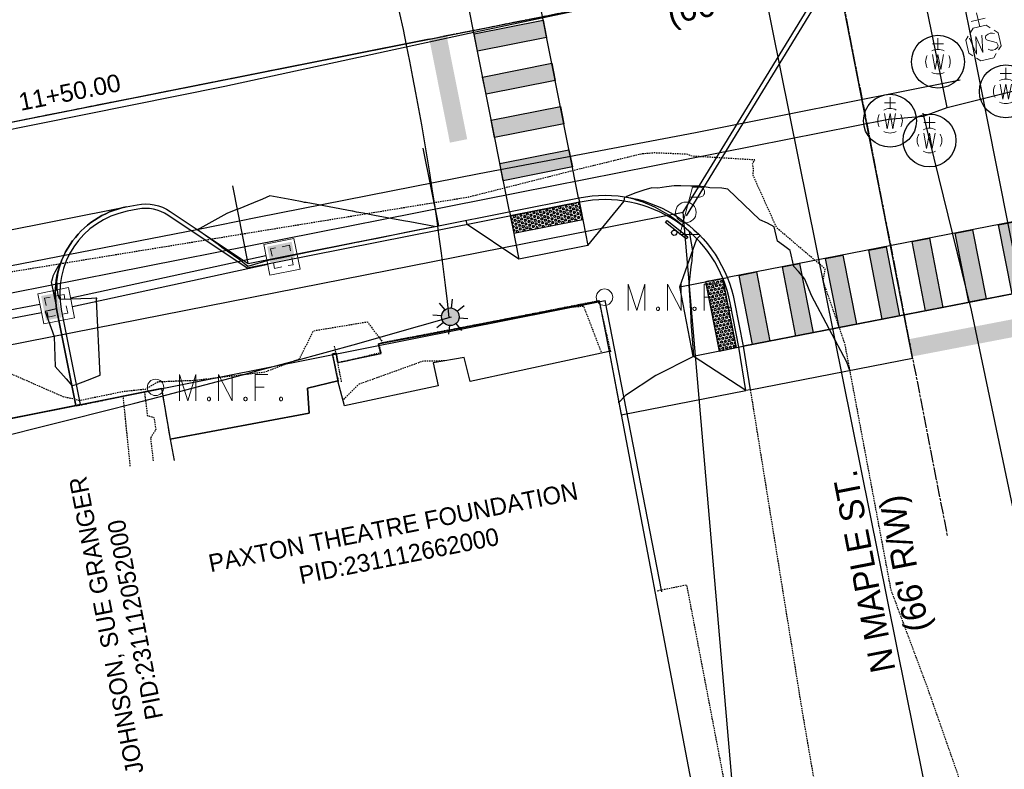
# Model space of a CAD drawing. Header units: feet. Extents: x 1748411 to 1753936, y 447116 to 448712.
# Tile 24 of 35: x 1750699 to 1750811, y 448065 to 448150. Entities that reach past the tile are written whole.
import ezdxf

# ---------------------------------------------------------------- set-up
doc = ezdxf.new("R2010")
doc.units = ezdxf.units.FT
doc.header["$MEASUREMENT"] = 0
for name, pattern in [('CL', [1.9999999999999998, 0.3, -0.15, 1.4, -0.15]), ('conduitpr', [0]), ('drainage01', [1.6, 0.85, -0.75]), ('dsolidcl', [0]), ('elecex', [0]), ('OhDOT_USTN1', [0.054999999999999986, 0.014, -0.04099999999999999]), ('OhDOT_USTN3', [0.22, 0.165, -0.055]), ('OhDOT_USTN5', [0.11, 0.055, -0.055]), ('rowex', [0]), ('sanex', [0]), ('waterex', [0])]:
    doc.linetypes.add(name, pattern=pattern)
for name, color, linetype in [('BD_X_Building', 231, 'Continuous'), ('DEMO UT_X_Electric_Cells', 1, 'Continuous'), ('DR_P_Cells', 151, 'Continuous'), ('DR_P_Storm_Sewer', 151, 'Continuous'), ('DT_P_Contour_Minor', 2, 'Continuous'), ('DT_X_Contour_Major', 132, 'OhDOT_USTN3'), ('DT_X_Contour_Minor', 136, 'OhDOT_USTN3'), ('LT_P_Conduit', 1, 'conduitpr'), ('LT_P_Poles', 2, 'Continuous'), ('PM_P_CL_Double_Solid', 2, 'dsolidcl'), ('PM_P_Crosswalk', 7, 'Continuous'), ('PM_P_Edge_Line', 7, 'Continuous'), ('PM_P_Parking_Lot_Stall', 7, 'Continuous'), ('PM_X_Surveyed_Line', 1, 'Continuous'), ('PV_P_Curb', 120, 'Continuous'), ('PV_P_Curb_Ramp', 120, 'Continuous'), ('PV_P_EOP', 7, 'Continuous'), ('PV_P_Walk', 231, 'Continuous'), ('PV_X_Driveway', 7, 'OhDOT_USTN5'), ('PV_X_EOP', 7, 'OhDOT_USTN3'), ('PV_X_Steps', 120, 'OhDOT_USTN1'), ('PV_X_Walk', 120, 'OhDOT_USTN5'), ('RD_X_Misc_Items', 1, 'OhDOT_USTN3'), ('RW_X_CL', 6, 'CL'), ('RW_X_Fee_RW', 6, 'rowex'), ('SH_Text', 7, 'Continuous'), ('SN_P_Signs', 120, 'Continuous'), ('SV_X_Control_Cells_Found', 7, 'Continuous'), ('UT_X_Electric', 1, 'elecex'), ('UT_X_Misc_Cells', 7, 'Continuous'), ('UT_X_Sanitary_Line', 3, 'sanex'), ('UT_X_Water', 133, 'waterex'), ('UT_X_Water_Cells', 133, 'Continuous')]:
    doc.layers.add(name, color=color, linetype=linetype)
doc.layers.add('SC_Scratch2', color=1, linetype='Continuous', plot=False)
doc.styles.add('CBUS', font='font31.shx', dxfattribs={"height": 0.1})
doc.styles.add('CoC-LINE', font='romans.shx')
doc.styles.get("Standard").update_dxf_attribs({"font": 'arial.ttf'})
doc.linetypes.add('LITE-SITE-N', pattern='A,0.55,-0.12,["L",CoC-LINE,S=0.07,R=0,X=-0.095,Y=-0.035],0.05', length=0.72)

# ---------------------------------------------------------------- blocks, each defined once
blk = doc.blocks.new('WGV')
at = {"layer": 'UT_X_Water_Cells', "color": 133, "linetype": 'Continuous', "lineweight": 0}
for p, q in [((0, 0.06999999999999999), (0, 0.1335833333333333)), ((0.03175, 0.1018333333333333), (-0.03183333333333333, 0.1018333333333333))]:
    blk.add_line(p, q, dxfattribs=at)
at = {"layer": 'UT_X_Water_Cells', "color": 133, "linetype": 'Continuous', "lineweight": 0, "flags": 128}
blk.add_lwpolyline([(-0.03183333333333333, 0.041), (-0.01591666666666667, -0.04516666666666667), (0, 0.041), (0.016, -0.04516666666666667), (0.03183333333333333, 0.041)], dxfattribs=at)
at = {"layer": 'UT_X_Water_Cells', "color": 133, "linetype": 'Continuous', "lineweight": 0}
for start, end in [(60.01836111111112, 120.0157416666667), (330.0183611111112, 29.98163888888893), (239.9842583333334, 299.9816388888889)]:
    blk.add_arc((-2.126367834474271e-05, 7.501006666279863e-05), 0.07000065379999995, start, end, dxfattribs=at)
at = {"layer": 'UT_X_Water_Cells', "color": 133, "linetype": 'Continuous', "lineweight": 0, "extrusion": (0, 0, -1)}
blk.add_arc((2.126367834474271e-05, 7.501006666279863e-05), 0.07000065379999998, 330.0183611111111, 29.98163888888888, dxfattribs=at)
blk = doc.blocks.new('PLP')
at = {"layer": 'UT_X_Misc_Cells', "color": 1, "linetype": 'Continuous', "lineweight": 0}
for p, q in [((0.04283333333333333, 0.16), (0.08533333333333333, 0.16)), ((0.02575, 0.09625), (0.08533333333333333, 0.09625))]:
    blk.add_line(p, q, dxfattribs=at)
at = {"layer": 'UT_X_Misc_Cells', "color": 1, "linetype": 'Continuous', "lineweight": 0, "flags": 128}
blk.add_lwpolyline([(0.04283333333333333, 0.16), (-0.0375, -0.14), (0.0825, -0.14)], dxfattribs=at)
at = {"layer": 'UT_X_Misc_Cells', "color": 1, "linetype": 'Continuous', "lineweight": 0}
blk.add_circle((-1.940255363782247e-14, -4.850638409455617e-15), 0.065, dxfattribs=at)
at = {"layer": 'UT_X_Misc_Cells', "color": 1, "linetype": 'Continuous', "lineweight": 0, "extrusion": (0, 0, -1)}
blk.add_arc((-0.08595833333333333, 0.128125), 0.03188112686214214, 88.87669722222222, 271.1233027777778, dxfattribs=at)
blk = doc.blocks.new('*U229', base_point=(1750774.738, 448128.5932999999, 733.9638999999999))
at = {"color": 0, "linetype": 'ByBlock', "lineweight": -2, "xscale": 17.99963239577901, "yscale": 17.99963239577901, "zscale": 17.99963239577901}
blk.add_blockref('PLP', (1750774.738, 448128.5932999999, 733.9638999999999), dxfattribs=at)
blk = doc.blocks.new('MNAIL')
at = {"layer": 'SV_X_Control_Cells_Found', "color": 7, "linetype": 'Continuous', "lineweight": 0, "flags": 128}
for points in [[(0.07201255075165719, -0.04043553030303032), (0.07201255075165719, 0.03956446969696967), (0.0973653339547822, -0.04043553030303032), (0.1216158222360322, 0.03956446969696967), (0.1216158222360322, -0.04043553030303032)], [(0.1905135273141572, -0.04043553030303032), (0.1905135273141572, 0.03956446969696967), (0.2318538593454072, -0.04043553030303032), (0.2318538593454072, 0.03956446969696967)], [(0.3393233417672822, 0.03956446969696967), (0.3012898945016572, 0.03956446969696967), (0.3012898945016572, -0.04043553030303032)], [(0.3012898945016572, 0.0005117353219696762), (0.3283003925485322, 0.0005117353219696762)], [(0.1602046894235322, -0.02972263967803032), (0.1629561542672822, -0.02972263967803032), (0.1646138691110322, -0.03098240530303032), (0.1662630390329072, -0.03350193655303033), (0.1662630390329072, -0.03665623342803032), (0.1646138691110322, -0.03917576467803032), (0.1629561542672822, -0.04043553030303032), (0.1602046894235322, -0.04043553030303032), (0.1585469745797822, -0.03917576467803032), (0.1568978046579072, -0.03665623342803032), (0.1568978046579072, -0.03350193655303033), (0.1585469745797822, -0.03098240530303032), (0.1602046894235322, -0.02972263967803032)], [(0.2709810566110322, -0.02972263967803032), (0.2737325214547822, -0.02972263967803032), (0.2753902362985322, -0.03098240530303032), (0.2770394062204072, -0.03350193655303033), (0.2770394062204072, -0.03665623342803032), (0.2753902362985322, -0.03917576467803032), (0.2737325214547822, -0.04043553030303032), (0.2709810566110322, -0.04043553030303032), (0.2693233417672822, -0.03917576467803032), (0.2676741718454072, -0.03665623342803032), (0.2676741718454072, -0.03350193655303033), (0.2693233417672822, -0.03098240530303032), (0.2709810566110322, -0.02972263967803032)], [(0.3784505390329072, -0.02972263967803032), (0.3812020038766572, -0.02972263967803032), (0.3828597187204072, -0.03098240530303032), (0.3845088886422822, -0.03350193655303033), (0.3845088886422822, -0.03665623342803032), (0.3828597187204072, -0.03917576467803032), (0.3812020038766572, -0.04043553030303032), (0.3784505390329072, -0.04043553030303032), (0.3767928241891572, -0.03917576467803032), (0.3751436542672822, -0.03665623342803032), (0.3751436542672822, -0.03350193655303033), (0.3767928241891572, -0.03098240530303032), (0.3784505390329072, -0.02972263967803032)]]:
    blk.add_lwpolyline(points, dxfattribs=at)
at = {"layer": 'SV_X_Control_Cells_Found', "color": 7, "linetype": 'Continuous', "lineweight": 0}
blk.add_circle((2.499999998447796e-05, -2.916666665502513e-05), 0.0248708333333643, dxfattribs=at)
blk = doc.blocks.new('*U181', base_point=(1750714.55, 448108.7174, 734.0942999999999))
at = {"xscale": 37.50000000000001, "yscale": 37.50000000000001, "zscale": 37.50000000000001}
blk.add_blockref('MNAIL', (1750714.55, 448108.7174, 734.0942999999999), dxfattribs=at)
blk = doc.blocks.new('*U182', base_point=(1750765.505, 448118.9613999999, 733.9662))
at = {"xscale": 37.50000000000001, "yscale": 37.50000000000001, "zscale": 37.50000000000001}
blk.add_blockref('MNAIL', (1750765.505, 448118.9613999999, 733.9662), dxfattribs=at)
blk = doc.blocks.new('WSS')
at = {"layer": 'UT_X_Water_Cells', "color": 133, "linetype": 'Continuous', "lineweight": 0}
for p, q in [((0, 0.07408333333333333), (0, 0.1375833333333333)), ((0.03175, 0.1058333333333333), (-0.03191666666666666, 0.1058333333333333)), ((0.02016666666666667, 0.00825), (0.05525, -0.01008333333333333))]:
    blk.add_line(p, q, dxfattribs=at)
at = {"layer": 'UT_X_Water_Cells', "color": 133, "linetype": 'Continuous', "lineweight": 0, "flags": 128}
for points in [[(-0.05883333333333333, 0.04483333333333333), (-0.07408333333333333, 0.02966666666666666), (-0.07408333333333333, -0.02958333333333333), (-0.059, -0.04466666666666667)], [(0.04483333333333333, 0.05883333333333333), (0.02958333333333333, 0.07408333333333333), (-0.02966666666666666, 0.07408333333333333), (-0.04483333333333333, 0.059)], [(0.05883333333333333, -0.04466666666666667), (0.074, -0.02958333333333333), (0.074, 0.02966666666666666), (0.05883333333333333, 0.04483333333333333)], [(-0.05541666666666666, 0.0355), (-0.04125, -0.04083333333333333), (-0.02716666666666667, 0.0355), (-0.013, -0.04083333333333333), (0.001333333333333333, 0.0355)], [(-0.045, -0.05866666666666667), (-0.02966666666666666, -0.074), (0.02958333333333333, -0.074), (0.04483333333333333, -0.05883333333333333)]]:
    blk.add_lwpolyline(points, dxfattribs=at)
at = {"layer": 'UT_X_Water_Cells', "color": 133, "linetype": 'Continuous', "lineweight": 0, "extrusion": (0, 0, -1)}
for centre, radius, start, end in [((-0.02766537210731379, 0.01950395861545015), 0.01354149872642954, 303.6324499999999, 53.74126666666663), ((-0.03882981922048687, -0.004664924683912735), 0.03998491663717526, 61.34633055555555, 118.6536694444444), ((-0.03720268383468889, -0.009095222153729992), 0.03164234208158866, 235.603725, 316.330525), ((-0.0438359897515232, -0.02249306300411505), 0.0169697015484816, 132.0641611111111, 228.5116694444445)]:
    blk.add_arc(centre, radius, start, end, dxfattribs=at)
blk = doc.blocks.new('*U88', base_point=(1750808.515, 448147.824, 734.6089999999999))
at = {"color": 0, "linetype": 'ByBlock', "lineweight": -2, "xscale": 25.52185899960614, "yscale": 25.52185899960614, "zscale": 25.52185899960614, "rotation": 13.0092110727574}
blk.add_blockref('WSS', (1750808.515, 448147.824, 734.6089999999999), dxfattribs=at)
blk = doc.blocks.new('*U319')
at = {"color": 0}
blk.add_lwpolyline([(-0.04060289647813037, 0.06990695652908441), (0.07770449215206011, -0.02230671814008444), (0.06833904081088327, -0.03432231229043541), (-0.0499683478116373, 0.05789136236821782)], close=True, dxfattribs=at)
blk.add_ellipse((0, 0), major_axis=(-0.004535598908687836, 0.0142363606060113), ratio=0.9999999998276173, start_param=0.6002916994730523, end_param=6.883477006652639, dxfattribs=at)
blk = doc.blocks.new('*U310')
h = blk.add_hatch()
h.set_pattern_fill('HEX', color=0, scale=0.9999999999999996, angle=-0.4128141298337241)
h.set_pattern_definition([(359.5871858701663, (3.999896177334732, -0.02881961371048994), (0.001559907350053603, 0.2165007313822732), [0.125, -0.2499999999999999]), (119.5871858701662, (3.999896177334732, -0.02881961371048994), (-0.1882750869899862, -0.1068994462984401), [0.1249999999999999, -0.2499999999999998]), (59.58718587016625, (4.124892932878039, -0.02972022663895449), (-0.1867151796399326, 0.1096012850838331), [0.1249999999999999, -0.2499999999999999])])
h.paths.add_polyline_path([(0, 0), (7.999792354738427, -0.05763922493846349), (8.01420216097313, 1.942308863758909), (0.01440980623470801, 1.999948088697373)])
at = {"color": 0}
blk.add_lwpolyline([(0, 0), (7.999792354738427, -0.05763922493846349), (8.01420216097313, 1.942308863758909), (0.01440980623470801, 1.999948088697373)], close=True, dxfattribs=at)
blk = doc.blocks.new('*U300')
h = blk.add_hatch()
h.set_pattern_fill('HEX', color=0, scale=0.9999999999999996, angle=69.19070504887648)
h.set_pattern_definition([(69.19070504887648, (1.42103444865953, 3.739072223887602), (-0.2023832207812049, 0.0769157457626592), [0.125, -0.2499999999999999]), (189.1907050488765, (1.42103444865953, 3.739072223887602), (0.03458062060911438, -0.2137268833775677), [0.1249999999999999, -0.2499999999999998]), (129.1907050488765, (1.465441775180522, 3.855918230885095), (-0.1678026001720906, -0.1368111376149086), [0.1249999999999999, -0.2499999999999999])])
h.paths.add_polyline_path([(0, 0), (2.842068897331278, 7.478144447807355), (0.9725327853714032, 8.188661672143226), (-1.869536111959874, 0.7105172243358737)])
at = {"color": 0}
blk.add_lwpolyline([(0, 0), (2.842068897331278, 7.478144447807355), (0.9725327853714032, 8.188661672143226), (-1.869536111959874, 0.7105172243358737)], close=True, dxfattribs=at)
blk = doc.blocks.new('LITE-POLE-N')
blk.add_hatch(color=256).paths.add_polyline_path([(1, 0, 1), (-1, 0, 1)])
for p, q in [((-1.414213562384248, 1.414213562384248), (-0.7071067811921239, 0.7071067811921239)), ((0, 1.999999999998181), (0, 0.9999999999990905)), ((0.70710694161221, 0.7071066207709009), (1.414213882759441, 1.414213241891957)), ((-1.000000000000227, -2.265460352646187e-07), (-2.000000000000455, -4.539060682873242e-07)), ((-0.7071066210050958, -0.7071069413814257), (-1.414213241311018, -1.414213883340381)), ((0, -0.9999999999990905), (0, -2.000000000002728)), ((0.7071067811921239, -0.7071067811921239), (1.414213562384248, -1.414213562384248)), ((1.000000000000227, -2.268961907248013e-07), (2.000000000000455, -4.53205757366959e-07))]:
    blk.add_line(p, q)
blk.add_circle((0, 0), 1)
blk = doc.blocks.new('CB3A-P')
at = {"layer": 'Defpoints', "color": 20, "linetype": 'drainage01', "lineweight": 0}
blk.add_lwpolyline([(1.083331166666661, 1.12499774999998), (-1.083331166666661, 1.12499774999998), (-1.083331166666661, -1.12499774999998), (1.083331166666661, -1.12499774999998), (1.083331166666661, 1.12499774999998)], close=True, dxfattribs=at)
at = {"layer": 'DR_P_Cells', "color": 151, "linetype": 'Continuous', "lineweight": 13, "flags": 128}
blk.add_lwpolyline([(-1.749996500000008, 1.791663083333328), (1.749996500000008, 1.791663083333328), (1.749996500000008, -1.791663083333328), (-1.749996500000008, -1.791663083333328), (-1.749996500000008, 1.791663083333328)], close=True, dxfattribs=at)
at = {"layer": 'DR_P_Cells', "color": 151, "linetype": 'Continuous', "lineweight": 0, "extrusion": (0, 0, -1)}
blk.add_solid([(1.416663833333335, 0.3749992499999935), (-1.416663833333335, 0.3749992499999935), (1.416663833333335, -1.458330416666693), (-1.416663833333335, -1.458330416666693)], dxfattribs=at)

msp = doc.modelspace()

# ---------------------------------------------------------------- hatches: boundary and pattern name
at = {"layer": 'PM_P_Crosswalk'}
h = msp.add_hatch(color=256, dxfattribs=at)
h.dxf.hatch_style = 1
h.paths.add_polyline_path([(1750750.696499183, 448148.8638094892), (1750758.543107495, 448150.4228919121), (1750758.9328781, 448148.4612398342), (1750751.086269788, 448146.9021574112)])
h.paths.add_polyline_path([(1750751.670925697, 448143.9596792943), (1750759.517534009, 448145.5187617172), (1750759.907304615, 448143.5571096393), (1750752.060696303, 448141.9980272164)])
h = msp.add_hatch(color=256, dxfattribs=at)
h.dxf.hatch_style = 1
h.paths.add_polyline_path([(1750747.959946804, 448136.5112446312), (1750749.921598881, 448136.901015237), (1750747.582975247, 448148.6709277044), (1750745.621323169, 448148.2811570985)])
h = msp.add_hatch(color=256, dxfattribs=at)
h.dxf.hatch_style = 1
h.paths.add_polyline_path([(1750752.645352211, 448139.0555490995), (1750760.491960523, 448140.6146315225), (1750760.881731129, 448138.6529794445), (1750753.035122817, 448137.0938970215)])
h.paths.add_polyline_path([(1750753.619778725, 448134.1514189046), (1750761.466387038, 448135.7105013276), (1750761.856157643, 448133.7488492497), (1750754.009549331, 448132.1897668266)])
h = msp.add_hatch(color=256, dxfattribs=at)
h.dxf.hatch_style = 1
h.paths.add_polyline_path([(1750811.759815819, 448119.3368440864), (1750810.227936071, 448127.1888084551), (1750812.190927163, 448127.5717783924), (1750813.722806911, 448119.7198140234)])
h.paths.add_polyline_path([(1750816.667293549, 448120.2942689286), (1750815.135413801, 448128.1462332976), (1750817.098404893, 448128.5292032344), (1750818.630284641, 448120.6772388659)])
h = msp.add_hatch(color=256, dxfattribs=at)
h.dxf.hatch_style = 1
h.paths.add_polyline_path([(1750801.944860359, 448117.4219944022), (1750800.412980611, 448125.2739587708), (1750802.375971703, 448125.6569287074), (1750803.907851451, 448117.8049643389)])
h.paths.add_polyline_path([(1750806.852338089, 448118.3794192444), (1750805.320458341, 448126.2313836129), (1750807.283449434, 448126.6143535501), (1750808.815329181, 448118.7623891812)])
h = msp.add_hatch(color=256, dxfattribs=at)
h.dxf.hatch_style = 1
h.paths.add_polyline_path([(1750792.129904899, 448115.5071447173), (1750790.598025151, 448123.3591090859), (1750792.561016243, 448123.7420790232), (1750794.09289599, 448115.8901146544)])
h.paths.add_polyline_path([(1750797.037382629, 448116.4645695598), (1750795.505502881, 448124.3165339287), (1750797.468493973, 448124.699503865), (1750799.000373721, 448116.8475394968)])
h = msp.add_hatch(color=256, dxfattribs=at)
h.dxf.hatch_style = 1
h.paths.add_polyline_path([(1750782.314949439, 448113.5922950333), (1750780.783069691, 448121.4442594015), (1750782.746060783, 448121.8272293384), (1750784.27794053, 448113.97526497)])
h.paths.add_polyline_path([(1750787.222427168, 448114.5497198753), (1750785.690547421, 448122.4016842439), (1750787.653538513, 448122.7846541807), (1750789.18541826, 448114.9326898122)])
h = msp.add_hatch(color=256, dxfattribs=at)
h.dxf.hatch_style = 1
h.paths.add_polyline_path([(1750800.026333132, 448114.1869065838), (1750800.404263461, 448112.2229390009), (1750812.188068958, 448114.4905209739), (1750811.810138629, 448116.4544885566)])

# ---------------------------------------------------------------- linework, layer by layer
at = {"color": 7, "linetype": 'Continuous', "lineweight": -3, "flags": 128}
msp.add_lwpolyline([(1749575.901489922, 447923.1229830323), (1750278.466880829, 448054.4235314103), (1750351.0686414, 448069.8854826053), (1750790.007110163, 448157.1003943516, 0.00409262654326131), (1750793.213049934, 448157.7647211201), (1750938.258554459, 448189.0610228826, 0.01292986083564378), (1750948.308282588, 448191.5029956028), (1751026.944275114, 448212.7782244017)], format="xyb", dxfattribs=at)
at = {"layer": 'BD_X_Building', "flags": 128}
for points in [[(1750766.041999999, 448112.7990000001), (1750750.255, 448109.4010000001), (1750749.57, 448112.1099999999), (1750746.049000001, 448111.4920000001), (1750746.618, 448108.9019999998), (1750735.982, 448106.6359999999), (1750735.240999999, 448109.452), (1750731.777, 448108.6189999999), (1750731.997, 448105.8089999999), (1750716.196, 448102.8500000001), (1750716.671, 448100.4240000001)], [(1750766.041999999, 448112.7990000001), (1750776.062, 448060.0979999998), (1750777.96, 448060.426), (1750780.348, 448048.219), (1750778.755, 448047.8089999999), (1750786.858, 448006.693)]]:
    msp.add_lwpolyline(points, dxfattribs=at)
at = {"layer": 'DR_P_Storm_Sewer', "color": 151, "linetype": 'Continuous', "lineweight": -3}
for p, q in [((1750727.085026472, 448123.6665420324), (1750704.922780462, 448118.8630482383)), ((1750727.279940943, 448122.6855691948), (1750705.117694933, 448117.8820754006)), ((1750701.410915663, 448118.1508461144), (1750657.684498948, 448109.8909698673)), ((1750701.605809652, 448117.1699763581), (1750657.879392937, 448108.9101001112))]:
    msp.add_line(p, q, dxfattribs=at)
at = {"layer": 'DT_P_Contour_Minor', "color": 2, "linetype": 'Continuous', "lineweight": -3, "elevation": 734, "flags": 128}
msp.add_lwpolyline([(1750793.364546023, 448110.6537505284), (1750793.01665215, 448111.5880358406), (1750789.011656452, 448119.1534529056), (1750788.227823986, 448121.0248278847), (1750787.968966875, 448121.3571268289), (1750787.512988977, 448121.8856839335), (1750786.98544461, 448122.4300150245), (1750786.562266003, 448124.2539509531), (1750786.438451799, 448124.3598873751), (1750785.831858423, 448124.8428191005), (1750785.142815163, 448125.3317843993), (1750784.761850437, 448126.9477649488), (1750784.002031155, 448127.3518136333), (1750783.148887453, 448127.7499837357), (1750779.506321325, 448131.210618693), (1750778.826060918, 448131.3479456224), (1750777.455696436, 448131.3975223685), (1750776.853111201, 448131.4931149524), (1750776.127296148, 448131.5602264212), (1750775.304521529, 448131.5850391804), (1750774.182923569, 448131.6228846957), (1750773.421897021, 448131.5928351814), (1750772.554828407, 448131.5034380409), (1750771.569861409, 448131.3432914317), (1750770.863315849, 448131.373422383), (1750769.97679618, 448131.122636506), (1750768.955946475, 448130.7678914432), (1750767.92195696, 448130.3449756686), (1750768.839927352, 448130.1148866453), (1750768.969665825, 448130.0735452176), (1750769.855326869, 448129.7813457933), (1750770.125571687, 448129.672558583), (1750770.843930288, 448129.3757881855), (1750771.245927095, 448129.1781571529), (1750771.800516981, 448128.9000207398), (1750772.323092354, 448128.5930329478), (1750772.719962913, 448128.3562381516), (1750773.349604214, 448127.920507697), (1750773.597270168, 448127.7470202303), (1750774.318228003, 448127.1645234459), (1750774.427596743, 448127.0753269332), (1750775.103359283, 448126.4410032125), (1750775.191885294, 448125.9769360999), (1750775.495660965, 448124.2171760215), (1750775.49135529, 448124.1466605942), (1750775.434331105, 448123.3287755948), (1750775.404467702, 448123.037213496), (1750775.38124674, 448122.883591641), (1750775.309264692, 448122.4166067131), (1750775.093701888, 448120.3342916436), (1750775.283592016, 448117.4475402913), (1750775.286121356, 448116.406260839), (1750775.296090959, 448116.1669735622), (1750775.329100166, 448115.6713904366), (1750775.615567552, 448112.2852784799), (1750775.611601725, 448112.25131474), (1750775.584282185, 448112.2323456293), (1750775.518844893, 448112.1869097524), (1750771.321828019, 448110.0811875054), (1750767.873271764, 448107.7885641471), (1750767.143597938, 448107.0050565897), (1750767.08547618, 448107.0137757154), (1750767.038817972, 448107.0207751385)], dxfattribs=at)
for points in [[(1750722.632991, 448128.4808056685), (1750719.587456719, 448126.7745365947), (1750719.314101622, 448126.6333146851), (1750721.657078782, 448124.9803055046), (1750722.081423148, 448124.6596850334), (1750723.985887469, 448123.3014376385), (1750725.011708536, 448122.5032429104), (1750725.120239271, 448122.5248074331), (1750725.121826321, 448122.52514185), (1750725.166101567, 448122.5344713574), (1750727.485630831, 448123.2033194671), (1750728.908533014, 448123.4838725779), (1750730.862312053, 448123.8795351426), (1750732.310441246, 448124.1727978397), (1750732.520274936, 448124.2152915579), (1750732.720066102, 448124.2557515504), (1750734.788691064, 448124.674671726), (1750737.560681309, 448125.236031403), (1750737.580068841, 448125.2399575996), (1750737.620730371, 448125.2481920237), (1750737.956937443, 448125.3162777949), (1750738.709643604, 448125.4687093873), (1750739.737248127, 448125.676811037), (1750742.953932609, 448126.3282263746), (1750743.513794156, 448126.4416047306), (1750746.205419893, 448126.986689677), (1750743.399709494, 448127.5093995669), (1750742.693081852, 448127.6410458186), (1750739.414609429, 448128.2518322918), (1750738.108294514, 448128.495201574), (1750737.368169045, 448128.6330885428), (1750736.932023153, 448128.7143434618), (1750736.906715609, 448128.7190583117), (1750736.867156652, 448128.7264282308), (1750734.259129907, 448129.2123092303), (1750731.638202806, 448129.7005935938), (1750731.469299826, 448129.7320605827), (1750731.195715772, 448129.7830298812), (1750730.016922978, 448130.0026415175), (1750727.520889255, 448130.4676579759), (1750726.674531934, 448130.1110591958), (1750725.659315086, 448129.6833142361), (1750723.943473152, 448128.9604022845), (1750723.901897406, 448128.9646914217), (1750723.839376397, 448128.9711819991), (1750722.632991, 448128.4808056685)], [(1750705.226396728, 448108.9674285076), (1750705.543718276, 448109.0334957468), (1750706.826371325, 448109.5423615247), (1750708.254561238, 448110.1089660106), (1750707.850646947, 448118.6627733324), (1750707.895860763, 448118.8514988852), (1750707.768912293, 448118.8397705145), (1750707.289270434, 448118.8246126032), (1750703.701284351, 448118.7118985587), (1750703.484907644, 448119.1761783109), (1750703.452098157, 448119.5369221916), (1750703.365318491, 448119.9189786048), (1750703.377711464, 448120.5171691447), (1750703.363708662, 448120.7252166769), (1750703.453127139, 448121.4512147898), (1750703.459756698, 448121.5542951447), (1750703.638024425, 448122.3516935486), (1750703.644272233, 448122.3854880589), (1750703.82275143, 448122.9333647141), (1750703.454331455, 448122.4001467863), (1750703.108322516, 448121.8013297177), (1750702.907700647, 448121.3584957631), (1750702.799872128, 448121.0184058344), (1750702.754820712, 448120.7510297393), (1750702.714673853, 448120.7075397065), (1750703.26361873, 448117.9445909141), (1750703.32460838, 448117.6377405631), (1750702.036052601, 448117.3510674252), (1750703.052738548, 448114.5156018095), (1750703.172954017, 448111.0954010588), (1750704.402432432, 448109.6815719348), (1750705.055169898, 448108.9309615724), (1750705.226396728, 448108.9674285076)]]:
    msp.add_lwpolyline(points, close=True, dxfattribs=at)
at = {"layer": 'DT_X_Contour_Major', "color": 132, "linetype": 'OhDOT_USTN3', "lineweight": -3, "elevation": 735, "flags": 128}
msp.add_lwpolyline([(1750747.354910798, 448111.7212112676), (1750744.942629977, 448111.7049484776), (1750737.641907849, 448109.0757030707), (1750735.811441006, 448107.2841702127)], dxfattribs=at)
at = {"layer": 'DT_X_Contour_Minor', "color": 136, "linetype": 'OhDOT_USTN3', "lineweight": -3, "elevation": 734, "flags": 128}
msp.add_lwpolyline([(1750848.032905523, 448039.8801611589), (1750842.984138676, 448045.3584080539), (1750834.711002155, 448056.491637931), (1750833.977096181, 448059.7709830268), (1750832.618431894, 448066.0617607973), (1750831.929464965, 448070.8563147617), (1750832.068710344, 448071.0727586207), (1750832.028933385, 448071.1835143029), (1750831.693450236, 448071.8491131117), (1750830.958101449, 448073.3704347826), (1750829.95335468, 448078.2517635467), (1750829.431621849, 448080.7933445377), (1750828.835378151, 448083.691235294), (1750828.601141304, 448084.5437717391), (1750827.593267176, 448080.5603015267), (1750827.442205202, 448074.8037919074), (1750824.815573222, 448073.0387824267), (1750824.688051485, 448070.0908514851), (1750818.273078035, 448028.5192196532), (1750807.176185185, 448060.3186666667), (1750802.572620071, 448073.4875555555), (1750802.37764186, 448073.9740465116), (1750802.264607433, 448074.4181788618), (1750802.084333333, 448074.8585800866), (1750798.033541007, 448085.7245021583), (1750792.807972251, 448113.6254748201), (1750790.328311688, 448120.796051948), (1750790.561378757, 448122.1596152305), (1750785.061006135, 448126.8280736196), (1750782.373901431, 448132.7975294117), (1750782.418688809, 448133.5206881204), (1750782.312318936, 448134.11406788), (1750782.549761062, 448134.5457477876), (1750775.663870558, 448134.9604263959), (1750775.510293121, 448134.9465702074), (1750775.061368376, 448135.1414565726), (1750774.781926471, 448135.1955122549), (1750771.155064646, 448135.3440303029), (1750769.650081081, 448135.2134729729), (1750762.222358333, 448133.3943583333), (1750750.03403125, 448130.3043918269), (1750689.745910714, 448120.4460178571), (1750686.267772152, 448119.2442151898), (1750685.054125, 448117.5095986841), (1750677.556851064, 448115.6015744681), (1750676.091436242, 448115.5624697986), (1750656.994088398, 448110.8542983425), (1750630.909525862, 448102.7773017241), (1750627.849168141, 448101.4765044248), (1750631.080067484, 448102.0928404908), (1750633.162476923, 448102.5067538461), (1750676.368607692, 448110.8831923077), (1750677.152111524, 448111.0616059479), (1750679.124758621, 448111.4800689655), (1750690.205198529, 448113.7598566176), (1750704.044033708, 448107.6866629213), (1750705.348679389, 448107.408572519), (1750705.869109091, 448107.2351090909), (1750710.842072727, 448108.2643818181), (1750713.172641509, 448108.5177547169), (1750713.276360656, 448108.4618852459), (1750714.84151773, 448109.3740921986), (1750719.053701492, 448109.5334179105), (1750726.937540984, 448110.4774262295), (1750730.8888, 448111.9657999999), (1750732.486355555, 448115.1553555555), (1750738.587714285, 448116.1681428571), (1750740.157277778, 448114.0647499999), (1750740.350610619, 448113.8366283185), (1750761.253445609, 448117.8188374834), (1750763.122855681, 448117.9512896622), (1750765.108945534, 448112.7599716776), (1750765.139885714, 448112.6048285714)], dxfattribs=at)
at = {"layer": 'LT_P_Conduit', "linetype": 'LITE-SITE-N'}
for centre, radius, start, end in [((1750412.234045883, 448080.073359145), 337.6287280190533, 6.220348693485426, 16.22034869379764), ((1750371.93742906, 449428.2383413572), 1364.404898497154, 276.0046574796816, 286.0046574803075)]:
    msp.add_arc(centre, radius, start, end, dxfattribs=at)
at = {"layer": 'PM_P_CL_Double_Solid'}
msp.add_line((1750587.901088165, 448116.9429232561), (1750745.621323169, 448148.2811570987), dxfattribs=at)
at = {"layer": 'PM_P_Crosswalk'}
for points in [[(1750754.707707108, 448128.6760522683), (1750746.10063535, 448171.9940448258)], [(1750819.988334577, 448129.0930143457), (1750779.448585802, 448121.1839081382)], [(1750781.254552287, 448113.3854167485), (1750821.520214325, 448121.2410499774)], [(1750820.771544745, 448121.0949882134), (1750781.254552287, 448113.3854167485)]]:
    msp.add_lwpolyline(points, dxfattribs=at)
for points in [[(1750811.759815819, 448119.3368440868), (1750810.227936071, 448127.1888084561), (1750812.190927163, 448127.5717783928), (1750813.722806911, 448119.7198140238)], [(1750806.852338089, 448118.3794192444), (1750805.320458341, 448126.2313836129), (1750807.283449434, 448126.6143535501), (1750808.815329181, 448118.7623891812)], [(1750801.944860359, 448117.4219944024), (1750800.412980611, 448125.2739587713), (1750802.375971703, 448125.6569287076), (1750803.907851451, 448117.8049643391)], [(1750792.129904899, 448115.5071447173), (1750790.598025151, 448123.359109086), (1750792.561016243, 448123.742079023), (1750794.09289599, 448115.8901146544)], [(1750797.037382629, 448116.4645695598), (1750795.505502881, 448124.3165339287), (1750797.468493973, 448124.699503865), (1750799.000373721, 448116.8475394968)], [(1750797.037382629, 448116.4645695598), (1750795.505502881, 448124.3165339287), (1750797.468493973, 448124.699503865), (1750799.000373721, 448116.8475394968)], [(1750787.222427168, 448114.5497198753), (1750785.690547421, 448122.4016842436), (1750787.653538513, 448122.7846541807), (1750789.18541826, 448114.9326898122)], [(1750782.314949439, 448113.5922950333), (1750780.783069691, 448121.4442594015), (1750782.746060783, 448121.8272293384), (1750784.27794053, 448113.97526497)]]:
    msp.add_lwpolyline(points, close=True, dxfattribs=at)
at = {"layer": 'PM_P_Edge_Line'}
msp.add_lwpolyline([(1750762.554315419, 448130.2351346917), (1750753.947243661, 448173.5531272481)], dxfattribs=at)
for points in [[(1750750.696499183, 448148.8638094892), (1750758.543107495, 448150.4228919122), (1750758.932878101, 448148.4612398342), (1750751.086269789, 448146.9021574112)], [(1750751.670925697, 448143.9596792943), (1750759.517534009, 448145.5187617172), (1750759.907304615, 448143.5571096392), (1750752.060696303, 448141.9980272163)], [(1750752.645352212, 448139.0555490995), (1750760.491960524, 448140.6146315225), (1750760.88173113, 448138.6529794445), (1750753.035122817, 448137.0938970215)], [(1750753.619778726, 448134.1514189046), (1750761.466387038, 448135.7105013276), (1750761.856157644, 448133.7488492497), (1750754.009549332, 448132.1897668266)]]:
    msp.add_lwpolyline(points, close=True, dxfattribs=at)
at = {"layer": 'PM_P_Parking_Lot_Stall'}
for points in [[(1750744.89238304, 448135.9017348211), (1750746.646350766, 448127.0743004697)], [(1750725.068177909, 448122.7868238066), (1750723.314210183, 448131.6142581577)]]:
    msp.add_lwpolyline(points, dxfattribs=at)
at = {"layer": 'PM_X_Surveyed_Line', "flags": 128}
msp.add_lwpolyline([(1751026.771, 448213.3074999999), (1750975.082, 448199.767), (1750925.46, 448187.302), (1750875.24, 448175.5867999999), (1750834.293, 448166.6902), (1750750.155, 448148.9164), (1750722.404, 448142.8941999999), (1750674.685, 448133.2785), (1750626.69, 448123.7103), (1750582.979, 448115.1474)], dxfattribs=at)
at = {"layer": 'PV_P_Curb'}
msp.add_lwpolyline([(1750782.04992942, 448108.4463243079), (1750781.558914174, 448108.3505296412), (1750780.762224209, 448113.2977744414), (1750779.783575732, 448118.3140382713, 0.4152289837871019), (1750762.726053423, 448129.7594837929), (1750746.946929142, 448126.6242495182), (1750724.962484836, 448122.2560487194), (1750715.930693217, 448128.2936301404, 0.1989123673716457), (1750712.552861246, 448128.9662567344), (1750711.317655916, 448128.7208275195, 0.4142135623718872), (1750703.851218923, 448117.551569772), (1750705.994957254, 448106.7624833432), (1750705.504544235, 448106.6650406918)], format="xyb", dxfattribs=at)
at = {"layer": 'PV_P_EOP'}
msp.add_lwpolyline([(1750680.784404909, 448101.753270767), (1750705.504544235, 448106.6650406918), (1750703.360805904, 448117.4541271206, -0.4142135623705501), (1750711.220213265, 448129.211240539), (1750712.455418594, 448129.4566697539, -0.1989123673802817), (1750716.208565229, 448128.7093068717), (1750725.068177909, 448122.7868238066), (1750746.646350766, 448127.0743004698), (1750762.628610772, 448130.2498968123, -0.4152289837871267), (1750780.274323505, 448118.4097807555), (1750781.254552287, 448113.3854167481), (1750782.04992942, 448108.4463243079), (1750800.466249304, 448112.0392580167), (1750793.932984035, 448145.5268513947), (1750789.343049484, 448169.0916342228), (1750784.981593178, 448191.4090442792), (1750783.449597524, 448199.2616027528), (1750764.101539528, 448195.733373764), (1750750.177736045, 448265.8103524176)], format="xyb", dxfattribs=at)
at = {"layer": 'PV_P_Walk'}
for points in [[(1750763.626184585, 448124.8405914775), (1750767.723831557, 448129.8739169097), (1750767.798726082, 448130.368275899)], [(1750762.54862024, 448130.2637976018), (1750763.626184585, 448124.8405914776)], [(1750754.707707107, 448128.6760522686), (1750755.779576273, 448123.2815090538)], [(1750755.779576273, 448123.2815090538), (1750749.901019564, 448127.2112127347), (1750749.803576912, 448127.7016257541)], [(1750774.040720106, 448120.1288600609), (1750775.988920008, 448125.6032109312), (1750776.348817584, 448125.950304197)], [(1750763.626184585, 448124.8405914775), (1750755.779576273, 448123.2815090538)], [(1750774.040720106, 448120.1288600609), (1750779.448585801, 448121.1839081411)], [(1750775.572599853, 448112.2768956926), (1750774.040720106, 448120.1288600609)], [(1750705.994957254, 448106.7624833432), (1750715.219, 448108.642), (1750716.196, 448102.8500000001), (1750731.997, 448105.8089999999), (1750731.777, 448108.6189999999), (1750735.240999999, 448109.452), (1750735.293, 448109.4070000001), (1750734.625, 448112.5239999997), (1750735.037, 448112.5949999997), (1750735.231, 448111.5279999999), (1750740.165490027, 448112.5514887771), (1750739.858, 448113.6740000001), (1750745.265, 448114.6970000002), (1750764.899999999, 448118.5580000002), (1750766.041999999, 448112.7990000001), (1750767.412520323, 448105.5906375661), (1750781.558914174, 448108.3505296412)], [(1750775.572599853, 448112.2768956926), (1750781.254552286, 448113.3854167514)], [(1750781.558914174, 448108.3505296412), (1750775.572599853, 448112.2768956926)]]:
    msp.add_lwpolyline(points, dxfattribs=at)
at = {"layer": 'PV_X_Driveway', "linetype": 'ByBlock'}
msp.add_lwpolyline([(1750666.883553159, 448120.4017645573), (1750711.220213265, 448129.211240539, 0.4142135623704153), (1750703.360805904, 448117.4541271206), (1750705.504544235, 448106.6650406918), (1750680.784404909, 448101.753270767), (1750678.640666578, 448112.5423571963, 0.4142135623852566)], format="xyb", close=True, dxfattribs=at)
at = {"layer": 'PV_X_EOP', "flags": 128}
for points in [[(1750713.286, 448108.2390000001), (1750713.617, 448105.531), (1750714.372, 448105.2999999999), (1750714.577, 448103.938), (1750713.974, 448102.9829999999), (1750714.288, 448100.293)], [(1750782.04992942, 448108.4463243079), (1750787.885, 448072.2119999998), (1750796.465, 448022.1910000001), (1750797.971, 448008.9339999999), (1750799.953, 447996.6799999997), (1750797.981, 447990.7000000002), (1750795.805, 447987.0589999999), (1750790.563, 447986.1299999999)], [(1750710.886, 448107.6869999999), (1750705.523, 448106.5769999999), (1750705.504544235, 448106.6650406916)], [(1750711.686, 448099.7729999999), (1750710.886, 448107.6869999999)]]:
    msp.add_lwpolyline(points, dxfattribs=at)
at = {"layer": 'PV_X_Steps', "flags": 128}
msp.add_lwpolyline([(1750739.82, 448113.6009999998), (1750740.069, 448112.6430000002), (1750735.644, 448111.562)], dxfattribs=at)
at = {"layer": 'PV_X_Walk', "flags": 128}
msp.add_lwpolyline([(1750715.226629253, 448108.5967710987), (1750716.196, 448102.8500000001)], dxfattribs=at)
at = {"layer": 'RD_X_Misc_Items', "flags": 128}
for points in [[(1750766.214, 448112.7760000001), (1750764.899999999, 448118.5580000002), (1750745.265, 448114.6970000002), (1750739.858, 448113.6740000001), (1750740.165490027, 448112.5514887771), (1750735.231, 448111.5279999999), (1750735.037, 448112.5949999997), (1750734.625, 448112.5239999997), (1750735.293, 448109.4070000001)], [(1750735.668, 448109.3459999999), (1750734.854, 448113.5010000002)], [(1750771.497, 448085.6349999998), (1750774.812, 448086.3050000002), (1750779.071, 448063.9819999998), (1750775.526, 448063.193)]]:
    msp.add_lwpolyline(points, dxfattribs=at)
at = {"layer": 'RW_X_CL'}
for p, q in [((1750713.955203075, 448555.4693989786), (1750804.409242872, 448091.8286344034)), ((1750321.031783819, 448063.9173069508), (1750791.612798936, 448157.4194368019))]:
    msp.add_line(p, q, dxfattribs=at)
at = {"layer": 'RW_X_Fee_RW'}
for points in [[(1750421.269276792, 447718.3973507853), (1750359.648203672, 448037.9450893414), (1750765.564387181, 448118.5986356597)], [(1750772.019889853, 448085.5096304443), (1750765.564387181, 448118.5986356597)]]:
    msp.add_lwpolyline(points, dxfattribs=at)
at = {"layer": 'SC_Scratch2'}
for centre in [(1750803.354786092, 448145.7054585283, 734.5469960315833), (1750811.047193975, 448142.3363566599, 734.5613245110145), (1750797.910004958, 448138.9982008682, 734.5632425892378), (1750802.385433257, 448136.7580395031, 734.5723916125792)]:
    msp.add_circle(centre, 3, dxfattribs=at)
at = {"layer": 'UT_X_Electric', "flags": 128}
for points in [[(1750774.447, 448128.6095), (1750810.508, 448187.5707)], [(1750811.281, 448187.8952), (1750774.774, 448128.2077999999)], [(1750571.278, 448088.5779), (1750774.447, 448128.6095)], [(1750783.051, 448028.2328), (1750774.447, 448128.6095)]]:
    msp.add_lwpolyline(points, dxfattribs=at)
at = {"layer": 'UT_X_Sanitary_Line', "color": 3, "linetype": 'sanex', "lineweight": -3}
msp.add_lwpolyline([(1750781.419056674, 448164.8545067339), (1750817.810943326, 447984.098493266)], dxfattribs=at)
at = {"layer": 'UT_X_Water'}
for points, elevation in [([(1750770.856830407, 448327.5292731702), (1750772.208242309, 448320.8351029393), (1750775.509893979, 448305.0158594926), (1750777.208866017, 448296.354143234), (1750778.560769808, 448289.6600598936), (1750780.945459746, 448278.0755541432), (1750784.111754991, 448262.0634910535), (1750786.815157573, 448248.6747455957), (1750789.547407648, 448235.1226938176), (1750792.849059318, 448219.3034503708), (1750796.932721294, 448199.0572283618), (1750800.552998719, 448181.4342370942), (1750803.285335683, 448167.8816934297), (1750805.505734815, 448156.268166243), (1750806.857638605, 448149.5740829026), (1750810.02393385, 448133.5620198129), (1750814.426221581, 448111.512049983), (1750819.813986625, 448083.8861416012), (1750822.516810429, 448070.4978011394)], 734.0000490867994), ([(1750804.399255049, 448140.5163092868), (1750803.354786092, 448145.7054585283), (1750790.033651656, 448210.3515189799), (1750775.244100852, 448284.1750622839)], 734.5626747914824), ([(1750679.25404291, 448115.7042215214), (1750797.748776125, 448139.1700782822), (1750801.698207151, 448139.5314353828), (1750804.399255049, 448140.5163092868), (1750811.047136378, 448142.1643937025), (1750831.436119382, 448147.3212247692), (1750880.900735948, 448160.2381246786), (1750883.484829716, 448160.9116688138), (1750888.018162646, 448162.0507932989), (1750897.38398385, 448164.5507964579), (1750965.43467242, 448182.3212417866), (1750977.202559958, 448185.5833808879), (1750984.793559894, 448187.6009582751), (1751057.860067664, 448207.6097211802), (1751079.591508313, 448213.8157768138), (1751080.87435405, 448214.2118039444), (1751123.54726203, 448226.3149523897), (1751145.799525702, 448232.4441003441), (1751195.192282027, 448245.7496979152), (1751286.906740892, 448271.2360161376)], 734.5559586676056), ([(1750451.033104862, 448074.2058482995), (1750494.015087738, 448082.6440370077), (1750525.248223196, 448088.6685040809), (1750552.710048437, 448094.0267814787), (1750568.065915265, 448097.0776713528), (1750590.772161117, 448101.5958911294), (1750617.742097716, 448106.8672779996), (1750638.509723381, 448110.8741374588), (1750653.865590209, 448113.925027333), (1750683.294970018, 448119.6308668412), (1750689.989661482, 448120.9823716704), (1750719.41904129, 448126.6882111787), (1750726.113240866, 448128.0396291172), (1750751.278843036, 448132.9927934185), (1750775.818357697, 448137.6654375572), (1750786.444578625, 448139.7973156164), (1750805.874403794, 448143.6513922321)], 734.5451501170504), ([(1750801.640251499, 448139.8595236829), (1750802.347616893, 448136.9146891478), (1750807.113785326, 448117.4910434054), (1750824.075852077, 448036.784881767)], 734.5629491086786)]:
    msp.add_lwpolyline(points, dxfattribs=dict(at, elevation=elevation))

# ---------------------------------------------------------------- block references
at = {"layer": 'DEMO UT_X_Electric_Cells'}
msp.add_blockref('*U229', (1750774.738, 448128.5932999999, 733.9638999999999), dxfattribs=at)
at = {"layer": 'DR_P_Cells', "color": 151, "linetype": 'Continuous', "lineweight": -3}
for p, rotation in [((1750728.893025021, 448123.5468020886, 733.8899426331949), 191.2380233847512), ((1750703.26896921, 448117.9929880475, 733.9595962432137), 281.2380233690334)]:
    msp.add_blockref('CB3A-P', p, dxfattribs=dict(at, rotation=rotation))
at = {"layer": 'LT_P_Poles', "rotation": 354.2104860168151}
msp.add_blockref('LITE-POLE-N', (1750748.010519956, 448116.7381066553), dxfattribs=at)
at = {"layer": 'PV_P_Curb_Ramp'}
for name, p, rotation in [('*U310', (1750762.65175807, 448129.7447216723), 191.6508375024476), ('*U300', (1750780.480077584, 448113.2343205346), 31.84875290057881)]:
    msp.add_blockref(name, p, dxfattribs=dict(at, rotation=rotation))
at = {"layer": 'SN_P_Signs', "color": 1, "xscale": 20, "yscale": 20, "zscale": 20}
msp.add_blockref('*U319', (1750773.416406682, 448126.280350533), dxfattribs=at)
at = {"layer": 'SV_X_Control_Cells_Found'}
for name, p in [('*U182', (1750765.505, 448118.9613999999, 733.9662)), ('*U181', (1750714.55, 448108.7174, 734.0942999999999))]:
    msp.add_blockref(name, p, dxfattribs=at)
at = {"layer": 'UT_X_Water_Cells'}
msp.add_blockref('*U88', (1750808.515, 448147.824, 734.6089999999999), dxfattribs=at)
at = {"layer": 'UT_X_Water_Cells', "xscale": 20, "yscale": 20, "zscale": 20}
for p in [(1750803.354786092, 448145.7054585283, 734.5469960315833), (1750811.047193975, 448142.3363566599, 734.5613245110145), (1750797.910004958, 448138.9982008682, 734.5632425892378), (1750802.385433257, 448136.7580395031, 734.5723916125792)]:
    msp.add_blockref('WGV', p, dxfattribs=at)

# ---------------------------------------------------------------- texts
at = {"color": 7, "linetype": 'Continuous', "lineweight": -3, "insert": (1750704.991917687, 448141.2278431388), "char_height": 2, "attachment_point": 8, "rotation": 11.238023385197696}
msp.add_mtext('11+50.00', dxfattribs=at)
at = {"layer": 'SH_Text', "attachment_point": 1, "style": 'CBUS'}
for s, insert, char_height, width, rotation in [("\\pxqc;W MAIN ST.\\P(66' R/W)", (1750760.272536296, 448155.0332888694), 2.8, 38.53262230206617, 11.238023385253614), ("\\pxqc;N MAPLE ST.\\P(66' R/W)", (1750797.248709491, 448068.6342392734), 2.8, 38.53262230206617, 101.03945795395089), ('\\pxqc;JOHNSON, SUE GRANGER\\PPID:231112052000', (1750711.98602803, 448060.8781445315), 2, 42.03753408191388, 101), ('\\pxqc;PAXTON THEATRE FOUNDATION\\PPID:231112662000', (1750720.7047331, 448089.751362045), 2, 42.03753408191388, 11.238023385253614)]:
    msp.add_mtext(s, dxfattribs=dict(at, insert=insert, char_height=char_height, width=width, rotation=rotation))

doc.saveas('drawing.dxf')
